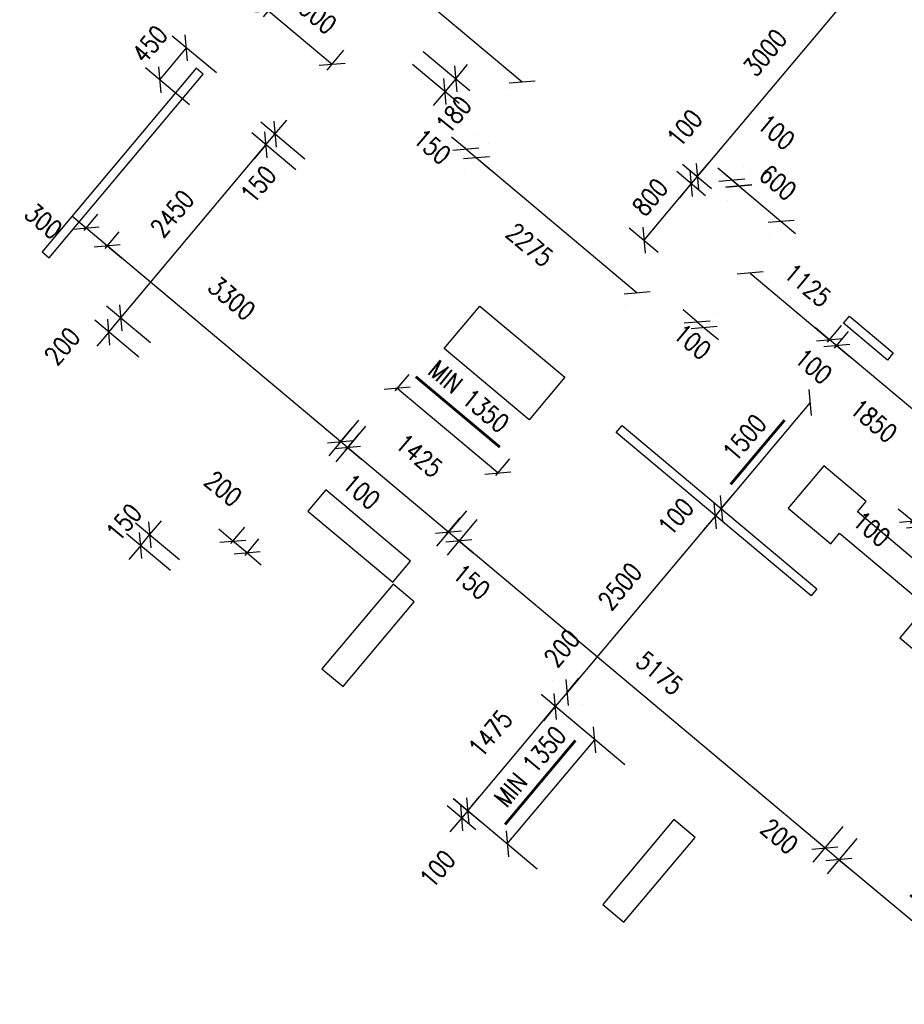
# Model space of a CAD drawing. Header units: millimetres. Extents: x 833220848 to 834439174, y 817676276 to 818025844.
# Tile 16 of 33: x 834222569 to 834232155, y 817919286 to 817929958. Entities that reach past the tile are written whole.
import ezdxf

# ---------------------------------------------------------------- set-up
doc = ezdxf.new("R2010")
doc.units = ezdxf.units.MM
doc.header["$LTSCALE"] = 1000
doc.header["$MEASUREMENT"] = 0
doc.linetypes.add('HIDDEN2', pattern=[0.1875, 0.125, -0.0625])
for name, color, linetype in [('_BD Amendment C Changes', 10, 'Continuous'), ('VPA050_Marks', 1, 'Continuous'), ('VPA064_C231', 231, 'HIDDEN2')]:
    doc.layers.add(name, color=color, linetype=linetype)
doc.layers.add('fill', color=1, linetype='Continuous', plot=False)
doc.layers.add('VPA031_Dimension GF', color=6, linetype='Continuous', lineweight=13)
doc.styles.add('RLP-SIMPLEX', font='SIMPLEX.shx', dxfattribs={"width": 0.8})
doc.dimstyles.new('VP-SIMPLEX_D200', dxfattribs={"dimscale": 200, "dimtxt": 1, "dimasz": 1, "dimexe": 1, "dimexo": 1, "dimgap": 1, "dimtad": 1, "dimdec": 1, "dimdsep": 46, "dimtxsty": 'RLP-SIMPLEX', "dimblk": 'OBLIQUE', "dimcen": 1, "dimclrd": 1, "dimclre": 1, "dimclrt": 256, "dimadec": 1, "dimazin": 2, "dimtfac": 1, "dimtdec": 1, "dimtix": 1, "dimtmove": 2, "dimatfit": 1, "dimfxl": 0, "dimtolj": 1, "dimtzin": 0, "dimarcsym": 0})

# ---------------------------------------------------------------- blocks, each defined once
blk = doc.blocks.new('_Oblique')
at = {"color": 0, "linetype": 'ByBlock', "lineweight": -2}
blk.add_line((-0.5, -0.5), (0.5, 0.5), dxfattribs=at)
blk = doc.blocks.new('*D85')
at = {"layer": 'VPA031_Dimension GF', "color": 1, "lineweight": -2}
for p, q in [((834226941, 817929615), (834227447, 817929191)), ((834226825, 817929477), (834227331, 817929053)), ((834227294, 817929319), (834227422, 817929472)), ((834227294, 817929319), (834227178, 817929181)), ((834227178, 817929181), (834227049, 817929028))]:
    blk.add_line(p, q, dxfattribs=at)
at = {"layer": 'VPA031_Dimension GF', "color": 1, "lineweight": -2, "xscale": 200, "yscale": 200, "zscale": 200}
for p, rotation in [((834227294, 817929319), 230.0000014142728), ((834227178, 817929181), 50.00000141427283)]:
    blk.add_blockref('_Oblique', p, dxfattribs=dict(at, rotation=rotation))
at = {"layer": 'VPA031_Dimension GF', "color": 6, "insert": (834227273, 817928928), "char_height": 200, "attachment_point": 5, "rotation": 50, "style": 'RLP-SIMPLEX'}
blk.add_mtext('\\A1;180', dxfattribs=at)
blk = doc.blocks.new('*D98')
at = {"layer": 'VPA031_Dimension GF', "color": 1, "lineweight": -2}
for p, q in [((834231400, 817926398), (834231551, 817926578)), ((834232840, 817925235), (834231422, 817926424)), ((834232817, 817925209), (834232968, 817925388))]:
    blk.add_line(p, q, dxfattribs=at)
at = {"layer": 'VPA031_Dimension GF', "color": 1, "lineweight": -2, "xscale": 200, "yscale": 200, "zscale": 200}
for p, rotation in [((834231422, 817926424), 140.0000000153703), ((834232840, 817925235), 320.0000000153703)]:
    blk.add_blockref('_Oblique', p, dxfattribs=dict(at, rotation=rotation))
at = {"layer": 'VPA031_Dimension GF', "color": 6, "insert": (834231824, 817925611), "char_height": 200, "attachment_point": 5, "rotation": 320, "style": 'RLP-SIMPLEX'}
blk.add_mtext('\\A1;1850', dxfattribs=at)
blk = doc.blocks.new('*D62')
at = {"layer": 'VPA031_Dimension GF', "color": 1, "lineweight": -2}
for p, q in [((834231488, 817921213), (834231165, 817920828)), ((834231294, 817920981), (834231140, 817921110)), ((834231641, 817921084), (834231318, 817920700)), ((834231447, 817920853), (834231294, 817920981)), ((834231447, 817920853), (834231600, 817920724))]:
    blk.add_line(p, q, dxfattribs=at)
at = {"layer": 'VPA031_Dimension GF', "color": 1, "lineweight": -2, "xscale": 200, "yscale": 200, "zscale": 200}
for p, rotation in [((834231294, 817920981), 319.9999999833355), ((834231447, 817920853), 139.9999999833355)]:
    blk.add_blockref('_Oblique', p, dxfattribs=dict(at, rotation=rotation))
at = {"layer": 'VPA031_Dimension GF', "color": 6, "insert": (834230803, 817921106), "char_height": 200, "attachment_point": 5, "rotation": 320, "style": 'RLP-SIMPLEX'}
blk.add_mtext('\\A1;200', dxfattribs=at)
blk = doc.blocks.new('*D63')
at = {"layer": 'VPA031_Dimension GF', "color": 1, "lineweight": -2}
for p, q in [((834227523, 817924539), (834227201, 817924155)), ((834231294, 817920981), (834227329, 817924308)), ((834231488, 817921213), (834231165, 817920828))]:
    blk.add_line(p, q, dxfattribs=at)
at = {"layer": 'VPA031_Dimension GF', "color": 1, "lineweight": -2, "xscale": 200, "yscale": 200, "zscale": 200}
for p, rotation in [((834227329, 817924308), 140.0000001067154), ((834231294, 817920981), 320.0000001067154)]:
    blk.add_blockref('_Oblique', p, dxfattribs=dict(at, rotation=rotation))
at = {"layer": 'VPA031_Dimension GF', "color": 6, "insert": (834229504, 817922875), "char_height": 200, "attachment_point": 5, "rotation": 320, "style": 'RLP-SIMPLEX'}
blk.add_mtext('\\A1;5175', dxfattribs=at)
blk = doc.blocks.new('*D66')
at = {"layer": 'VPA031_Dimension GF', "color": 1, "lineweight": -2}
for p, q in [((834231681, 817930689), (834231993, 817930428)), ((834231840, 817930556), (834229912, 817928258)), ((834229753, 817928391), (834230065, 817928130))]:
    blk.add_line(p, q, dxfattribs=at)
at = {"layer": 'VPA031_Dimension GF', "color": 1, "lineweight": -2, "xscale": 200, "yscale": 200, "zscale": 200}
for p, rotation in [((834231840, 817930556), 50.00000197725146), ((834229912, 817928258), 230.0000019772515)]:
    blk.add_blockref('_Oblique', p, dxfattribs=dict(at, rotation=rotation))
at = {"layer": 'VPA031_Dimension GF', "color": 6, "insert": (834230646, 817929600), "char_height": 200, "attachment_point": 5, "rotation": 50, "style": 'RLP-SIMPLEX'}
blk.add_mtext('\\A1;3000', dxfattribs=at)
blk = doc.blocks.new('*D67')
at = {"layer": 'VPA031_Dimension GF', "color": 1, "lineweight": -2}
for p, q in [((834229753, 817928391), (834230065, 817928130)), ((834229912, 817928258), (834230040, 817928411)), ((834229689, 817928315), (834230001, 817928053)), ((834229912, 817928258), (834229847, 817928182)), ((834229847, 817928182), (834229719, 817928028))]:
    blk.add_line(p, q, dxfattribs=at)
at = {"layer": 'VPA031_Dimension GF', "color": 1, "lineweight": -2, "xscale": 200, "yscale": 200, "zscale": 200}
for p, rotation in [((834229912, 817928258), 230.0000024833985), ((834229847, 817928182), 50.00000248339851)]:
    blk.add_blockref('_Oblique', p, dxfattribs=dict(at, rotation=rotation))
at = {"layer": 'VPA031_Dimension GF', "color": 6, "insert": (834229775, 817928783), "char_height": 200, "attachment_point": 5, "rotation": 50, "style": 'RLP-SIMPLEX'}
blk.add_mtext('\\A1;100', dxfattribs=at)
blk = doc.blocks.new('*D68')
at = {"layer": 'VPA031_Dimension GF', "color": 1, "lineweight": -2}
for p, q in [((834225658, 817928446), (834225182, 817928846)), ((834225335, 817928718), (834225463, 817928871)), ((834225562, 817928331), (834225085, 817928731)), ((834225238, 817928603), (834225335, 817928718)), ((834225238, 817928603), (834225110, 817928449))]:
    blk.add_line(p, q, dxfattribs=at)
at = {"layer": 'VPA031_Dimension GF', "color": 1, "lineweight": -2, "xscale": 200, "yscale": 200, "zscale": 200}
for p, rotation in [((834225335, 817928718), 230.0000023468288), ((834225238, 817928603), 50.00000234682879)]:
    blk.add_blockref('_Oblique', p, dxfattribs=dict(at, rotation=rotation))
at = {"layer": 'VPA031_Dimension GF', "color": 6, "insert": (834225156, 817928173), "char_height": 200, "attachment_point": 5, "rotation": 50, "style": 'RLP-SIMPLEX'}
blk.add_mtext('\\A1;150', dxfattribs=at)
blk = doc.blocks.new('*D69')
at = {"layer": 'VPA031_Dimension GF', "color": 1, "lineweight": -2}
for p, q in [((834225562, 817928331), (834225085, 817928731)), ((834223664, 817926726), (834225238, 817928603)), ((834223987, 817926454), (834223510, 817926854))]:
    blk.add_line(p, q, dxfattribs=at)
at = {"layer": 'VPA031_Dimension GF', "color": 1, "lineweight": -2, "xscale": 200, "yscale": 200, "zscale": 200}
for p, rotation in [((834225238, 817928603), 50.00000027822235), ((834223664, 817926726), 230.0000002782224)]:
    blk.add_blockref('_Oblique', p, dxfattribs=dict(at, rotation=rotation))
at = {"layer": 'VPA031_Dimension GF', "color": 6, "insert": (834224221, 817927857), "char_height": 200, "attachment_point": 5, "rotation": 50, "style": 'RLP-SIMPLEX'}
blk.add_mtext('\\A1;2450', dxfattribs=at)
blk = doc.blocks.new('*D103')
at = {"layer": 'VPA031_Dimension GF', "color": 1, "lineweight": -2}
for p, q in [((834231324, 817926462), (834231474, 817926642)), ((834231346, 817926489), (834231193, 817926617)), ((834231400, 817926398), (834231551, 817926578)), ((834231422, 817926424), (834231346, 817926489)), ((834231422, 817926424), (834231576, 817926296))]:
    blk.add_line(p, q, dxfattribs=at)
at = {"layer": 'VPA031_Dimension GF', "color": 1, "lineweight": -2, "xscale": 200, "yscale": 200, "zscale": 200}
for p, rotation in [((834231346, 817926489), 319.9999991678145), ((834231422, 817926424), 139.9999991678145)]:
    blk.add_blockref('_Oblique', p, dxfattribs=dict(at, rotation=rotation))
at = {"layer": 'VPA031_Dimension GF', "color": 6, "insert": (834231171, 817926202), "char_height": 200, "attachment_point": 5, "rotation": 320, "style": 'RLP-SIMPLEX'}
blk.add_mtext('\\A1;100', dxfattribs=at)
blk = doc.blocks.new('*D105')
at = {"layer": 'VPA031_Dimension GF', "color": 1, "lineweight": -2}
for p, q in [((834229689, 817928315), (834230001, 817928053)), ((834229847, 817928182), (834229333, 817927569)), ((834229174, 817927702), (834229486, 817927440))]:
    blk.add_line(p, q, dxfattribs=at)
at = {"layer": 'VPA031_Dimension GF', "color": 1, "lineweight": -2, "xscale": 200, "yscale": 200, "zscale": 200}
for p, rotation in [((834229847, 817928182), 50.0000003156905), ((834229333, 817927569), 230.0000003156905)]:
    blk.add_blockref('_Oblique', p, dxfattribs=dict(at, rotation=rotation))
at = {"layer": 'VPA031_Dimension GF', "color": 6, "insert": (834229400, 817928034), "char_height": 200, "attachment_point": 5, "rotation": 50, "style": 'RLP-SIMPLEX'}
blk.add_mtext('\\A1;800', dxfattribs=at)
blk = doc.blocks.new('*D106')
at = {"layer": 'VPA031_Dimension GF', "color": 1, "lineweight": -2}
for p, q in [((834223987, 817926454), (834223510, 817926854)), ((834223664, 817926726), (834223792, 817926879)), ((834223859, 817926301), (834223382, 817926701)), ((834223535, 817926573), (834223664, 817926726)), ((834223535, 817926573), (834223406, 817926419))]:
    blk.add_line(p, q, dxfattribs=at)
at = {"layer": 'VPA031_Dimension GF', "color": 1, "lineweight": -2, "xscale": 200, "yscale": 200, "zscale": 200}
for p, rotation in [((834223664, 817926726), 230.0000002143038), ((834223535, 817926573), 50.00000021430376)]:
    blk.add_blockref('_Oblique', p, dxfattribs=dict(at, rotation=rotation))
at = {"layer": 'VPA031_Dimension GF', "color": 6, "insert": (834223030, 817926419), "char_height": 200, "attachment_point": 5, "rotation": 50, "style": 'RLP-SIMPLEX'}
blk.add_mtext('\\A1;200', dxfattribs=at)
blk = doc.blocks.new('*D107')
at = {"layer": 'VPA031_Dimension GF', "color": 1, "lineweight": -2}
for p, q in [((834228696, 817922242), (834228219, 817922642)), ((834227424, 817921384), (834228372, 817922514)), ((834227748, 817921112), (834227271, 817921512))]:
    blk.add_line(p, q, dxfattribs=at)
at = {"layer": 'VPA031_Dimension GF', "color": 1, "lineweight": -2, "xscale": 200, "yscale": 200, "zscale": 200}
for p, rotation in [((834228372, 817922514), 50.00000066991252), ((834227424, 817921384), 230.0000006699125)]:
    blk.add_blockref('_Oblique', p, dxfattribs=dict(at, rotation=rotation))
at = {"layer": 'VPA031_Dimension GF', "color": 6, "insert": (834227670, 817922221), "char_height": 200, "attachment_point": 5, "rotation": 50, "style": 'RLP-SIMPLEX'}
blk.add_mtext('\\A1;1475', dxfattribs=at)
blk = doc.blocks.new('*D108')
at = {"layer": 'VPA031_Dimension GF', "color": 1, "lineweight": -2}
for p, q in [((834223977, 817924374), (834224106, 817924527)), ((834224301, 817924102), (834223824, 817924502)), ((834224205, 817923987), (834223728, 817924387)), ((834223881, 817924259), (834223977, 817924374)), ((834223881, 817924259), (834223752, 817924106))]:
    blk.add_line(p, q, dxfattribs=at)
at = {"layer": 'VPA031_Dimension GF', "color": 1, "lineweight": -2, "xscale": 200, "yscale": 200, "zscale": 200}
for p, rotation in [((834223977, 817924374), 230.0000003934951), ((834223881, 817924259), 50.00000039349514)]:
    blk.add_blockref('_Oblique', p, dxfattribs=dict(at, rotation=rotation))
at = {"layer": 'VPA031_Dimension GF', "color": 6, "insert": (834223699, 817924509), "char_height": 200, "attachment_point": 5, "rotation": 50, "style": 'RLP-SIMPLEX'}
blk.add_mtext('\\A1;150', dxfattribs=at)
blk = doc.blocks.new('*D109')
at = {"layer": 'VPA031_Dimension GF', "color": 1, "lineweight": -2}
for p, q in [((834223288, 817927699), (834223135, 817927827)), ((834223266, 817927672), (834223417, 817927852)), ((834223518, 817927506), (834223288, 817927699)), ((834223496, 817927479), (834223647, 817927659)), ((834223518, 817927506), (834223671, 817927377))]:
    blk.add_line(p, q, dxfattribs=at)
at = {"layer": 'VPA031_Dimension GF', "color": 1, "lineweight": -2, "xscale": 200, "yscale": 200, "zscale": 200}
for p, rotation in [((834223288, 817927699), 319.9999999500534), ((834223518, 817927506), 139.9999999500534)]:
    blk.add_blockref('_Oblique', p, dxfattribs=dict(at, rotation=rotation))
at = {"layer": 'VPA031_Dimension GF', "color": 6, "insert": (834222828, 817927774), "char_height": 200, "attachment_point": 5, "rotation": 320, "style": 'RLP-SIMPLEX'}
blk.add_mtext('\\A1;300', dxfattribs=at)
blk = doc.blocks.new('*D110')
at = {"layer": 'VPA031_Dimension GF', "color": 1, "lineweight": -2}
for p, q in [((834223496, 817927479), (834223647, 817927659)), ((834226046, 817925385), (834223518, 817927506)), ((834226024, 817925358), (834226175, 817925538))]:
    blk.add_line(p, q, dxfattribs=at)
at = {"layer": 'VPA031_Dimension GF', "color": 1, "lineweight": -2, "xscale": 200, "yscale": 200, "zscale": 200}
for p, rotation in [((834223518, 817927506), 140.0000000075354), ((834226046, 817925385), 320.0000000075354)]:
    blk.add_blockref('_Oblique', p, dxfattribs=dict(at, rotation=rotation))
at = {"layer": 'VPA031_Dimension GF', "color": 6, "insert": (834224868, 817926937), "char_height": 200, "attachment_point": 5, "rotation": 320, "style": 'RLP-SIMPLEX'}
blk.add_mtext('\\A1;3300', dxfattribs=at)
blk = doc.blocks.new('*D129')
at = {"layer": 'VPA031_Dimension GF', "color": 1, "lineweight": -2}
for p, q in [((834227266, 817921517), (834227577, 817921255)), ((834227424, 817921384), (834227553, 817921537)), ((834227201, 817921440), (834227513, 817921179)), ((834227360, 817921307), (834227231, 817921154)), ((834227424, 817921384), (834227360, 817921307))]:
    blk.add_line(p, q, dxfattribs=at)
at = {"layer": 'VPA031_Dimension GF', "color": 1, "lineweight": -2, "xscale": 200, "yscale": 200, "zscale": 200}
for p, rotation in [((834227424, 817921384), 229.9999181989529), ((834227360, 817921307), 49.99991819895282)]:
    blk.add_blockref('_Oblique', p, dxfattribs=dict(at, rotation=rotation))
at = {"layer": 'VPA031_Dimension GF', "color": 6, "insert": (834227097, 817920753), "char_height": 200, "attachment_point": 5, "rotation": 49.9999, "style": 'RLP-SIMPLEX'}
blk.add_mtext('\\A1;100', dxfattribs=at)
blk = doc.blocks.new('*D130')
at = {"layer": 'VPA031_Dimension GF', "color": 1, "lineweight": -2}
for p, q in [((834224880, 817924306), (834224727, 817924435)), ((834224858, 817924280), (834225009, 817924459)), ((834225033, 817924178), (834224880, 817924306)), ((834225011, 817924151), (834225162, 817924331)), ((834225033, 817924178), (834225187, 817924049))]:
    blk.add_line(p, q, dxfattribs=at)
at = {"layer": 'VPA031_Dimension GF', "color": 1, "lineweight": -2, "xscale": 200, "yscale": 200, "zscale": 200}
for p, rotation in [((834224880, 817924306), 319.999999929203), ((834225033, 817924178), 139.999999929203)]:
    blk.add_blockref('_Oblique', p, dxfattribs=dict(at, rotation=rotation))
at = {"layer": 'VPA031_Dimension GF', "color": 6, "insert": (834224776, 817924875), "char_height": 200, "attachment_point": 5, "rotation": 320, "style": 'RLP-SIMPLEX'}
blk.add_mtext('\\A1;200', dxfattribs=at)
blk = doc.blocks.new('*D135')
at = {"layer": 'VPA031_Dimension GF', "color": 1, "lineweight": -2}
for p, q in [((834230363, 817928156), (834230210, 817928285)), ((834230363, 817928156), (834230822, 817927771)), ((834230234, 817928003), (834230234, 817928003)), ((834230822, 817927771), (834230976, 817927642)), ((834230694, 817927618), (834230694, 817927618))]:
    blk.add_line(p, q, dxfattribs=at)
at = {"layer": 'VPA031_Dimension GF', "color": 1, "lineweight": -2, "xscale": 200, "yscale": 200, "zscale": 200}
for p, rotation in [((834230363, 817928156), 320.0001795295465), ((834230822, 817927771), 140.0001795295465)]:
    blk.add_blockref('_Oblique', p, dxfattribs=dict(at, rotation=rotation))
at = {"layer": 'VPA031_Dimension GF', "color": 6, "insert": (834230785, 817928193), "char_height": 200, "attachment_point": 5, "rotation": 320.0002, "style": 'RLP-SIMPLEX'}
blk.add_mtext('\\A1;600', dxfattribs=at)
blk = doc.blocks.new('*D136')
at = {"layer": 'VPA031_Dimension GF', "color": 1, "lineweight": -2}
for p, q in [((834229910, 817926683), (834229757, 817926812)), ((834230038, 817926836), (834230038, 817926836)), ((834230115, 817926772), (834230115, 817926772)), ((834229910, 817926683), (834229986, 817926619)), ((834229986, 817926619), (834230140, 817926490))]:
    blk.add_line(p, q, dxfattribs=at)
at = {"layer": 'VPA031_Dimension GF', "color": 1, "lineweight": -2, "xscale": 200, "yscale": 200, "zscale": 200}
for p, rotation in [((834229910, 817926683), 319.9999994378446), ((834229986, 817926619), 139.9999994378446)]:
    blk.add_blockref('_Oblique', p, dxfattribs=dict(at, rotation=rotation))
at = {"layer": 'VPA031_Dimension GF', "color": 6, "insert": (834229859, 817926467), "char_height": 200, "attachment_point": 5, "rotation": 320, "style": 'RLP-SIMPLEX'}
blk.add_mtext('\\A1;100', dxfattribs=at)
blk = doc.blocks.new('*D138')
at = {"layer": 'VPA031_Dimension GF', "color": 1, "lineweight": -2}
for p, q in [((834226022, 817930956), (834228013, 817929285)), ((834225893, 817930803), (834225893, 817930803)), ((834227885, 817929132), (834227885, 817929132))]:
    blk.add_line(p, q, dxfattribs=at)
at = {"layer": 'VPA031_Dimension GF', "color": 1, "lineweight": -2, "xscale": 200, "yscale": 200, "zscale": 200}
for p, rotation in [((834226022, 817930956), 140.0000000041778), ((834228013, 817929285), 320.0000000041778)]:
    blk.add_blockref('_Oblique', p, dxfattribs=dict(at, rotation=rotation))
at = {"layer": 'VPA031_Dimension GF', "color": 6, "insert": (834227210, 817930350), "char_height": 200, "attachment_point": 5, "rotation": 320, "style": 'RLP-SIMPLEX'}
blk.add_mtext('\\A1;2600', dxfattribs=at)
blk = doc.blocks.new('*D139')
at = {"layer": 'VPA031_Dimension GF', "color": 1, "lineweight": -2}
for p, q in [((834227518, 817928461), (834229260, 817926998)), ((834227389, 817928307), (834227389, 817928307)), ((834229132, 817926845), (834229132, 817926845))]:
    blk.add_line(p, q, dxfattribs=at)
at = {"layer": 'VPA031_Dimension GF', "color": 1, "lineweight": -2, "xscale": 200, "yscale": 200, "zscale": 200}
for p, rotation in [((834227518, 817928461), 139.9999053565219), ((834229260, 817926998), 319.9999053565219)]:
    blk.add_blockref('_Oblique', p, dxfattribs=dict(at, rotation=rotation))
at = {"layer": 'VPA031_Dimension GF', "color": 6, "insert": (834228097, 817927518), "char_height": 200, "attachment_point": 5, "rotation": 319.9999, "style": 'RLP-SIMPLEX'}
blk.add_mtext('\\A1;2275', dxfattribs=at)
blk = doc.blocks.new('*D140')
at = {"layer": 'VPA031_Dimension GF', "color": 1, "lineweight": -2}
for p, q in [((834230286, 817928221), (834230133, 817928349)), ((834230415, 817928374), (834230415, 817928374)), ((834230491, 817928310), (834230491, 817928310)), ((834230286, 817928221), (834230363, 817928156)), ((834230363, 817928156), (834230516, 817928028))]:
    blk.add_line(p, q, dxfattribs=at)
at = {"layer": 'VPA031_Dimension GF', "color": 1, "lineweight": -2, "xscale": 200, "yscale": 200, "zscale": 200}
for p, rotation in [((834230286, 817928221), 319.9999999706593), ((834230363, 817928156), 139.9999999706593)]:
    blk.add_blockref('_Oblique', p, dxfattribs=dict(at, rotation=rotation))
at = {"layer": 'VPA031_Dimension GF', "color": 6, "insert": (834230768, 817928740), "char_height": 200, "attachment_point": 5, "rotation": 320, "style": 'RLP-SIMPLEX'}
blk.add_mtext('\\A1;100', dxfattribs=at)
blk = doc.blocks.new('*D143')
at = {"layer": 'VPA031_Dimension GF', "color": 1, "lineweight": -2}
for p, q in [((834230172, 817924659), (834230301, 817924812)), ((834230172, 817924659), (834230108, 817924582)), ((834230108, 817924582), (834229979, 817924429))]:
    blk.add_line(p, q, dxfattribs=at)
at = {"layer": 'VPA031_Dimension GF', "color": 1, "lineweight": -2, "xscale": 200, "yscale": 200, "zscale": 200}
for p, rotation in [((834230108, 817924582), 50.00000008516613), ((834230172, 817924659), 230.0000000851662)]:
    blk.add_blockref('_Oblique', p, dxfattribs=dict(at, rotation=rotation))
at = {"layer": 'VPA031_Dimension GF', "color": 6, "insert": (834229680, 817924570), "char_height": 200, "attachment_point": 5, "rotation": 50, "style": 'RLP-SIMPLEX'}
blk.add_mtext('\\A1;100', dxfattribs=at)
blk = doc.blocks.new('*D144')
at = {"layer": 'VPA031_Dimension GF', "color": 1, "lineweight": -2}
for p, q in [((834230108, 817924582), (834228501, 817922667)), ((834230261, 817924453), (834230261, 817924453)), ((834228654, 817922538), (834228654, 817922538))]:
    blk.add_line(p, q, dxfattribs=at)
at = {"layer": 'VPA031_Dimension GF', "color": 1, "lineweight": -2, "xscale": 200, "yscale": 200, "zscale": 200}
for p, rotation in [((834230108, 817924582), 49.99999998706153), ((834228501, 817922667), 229.9999999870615)]:
    blk.add_blockref('_Oblique', p, dxfattribs=dict(at, rotation=rotation))
at = {"layer": 'VPA031_Dimension GF', "color": 6, "insert": (834229075, 817923817), "char_height": 200, "attachment_point": 5, "rotation": 50, "style": 'RLP-SIMPLEX'}
blk.add_mtext('\\A1;2500', dxfattribs=at)
blk = doc.blocks.new('*D145')
at = {"layer": 'VPA031_Dimension GF', "color": 1, "lineweight": -2}
for p, q in [((834228501, 817922667), (834228629, 817922820)), ((834228348, 817922795), (834228348, 817922795)), ((834228219, 817922642), (834228219, 817922642)), ((834228501, 817922667), (834228372, 817922514)), ((834228372, 817922514), (834228244, 817922360))]:
    blk.add_line(p, q, dxfattribs=at)
at = {"layer": 'VPA031_Dimension GF', "color": 1, "lineweight": -2, "xscale": 200, "yscale": 200, "zscale": 200}
for p, rotation in [((834228501, 817922667), 229.9999999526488), ((834228372, 817922514), 49.99999995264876)]:
    blk.add_blockref('_Oblique', p, dxfattribs=dict(at, rotation=rotation))
at = {"layer": 'VPA031_Dimension GF', "color": 6, "insert": (834228445, 817923145), "char_height": 200, "attachment_point": 5, "rotation": 50, "style": 'RLP-SIMPLEX'}
blk.add_mtext('\\A1;200', dxfattribs=at)
blk = doc.blocks.new('*D163')
at = {"layer": 'VPA031_Dimension GF', "color": 1, "lineweight": -2}
blk.add_line((834231136, 817925808), (834230172, 817924659), dxfattribs=at)
at = {"layer": 'VPA031_Dimension GF', "color": 1, "lineweight": -2, "xscale": 200, "yscale": 200, "zscale": 200}
for p, rotation in [((834231136, 817925808), 50.00000002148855), ((834230172, 817924659), 230.0000000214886)]:
    blk.add_blockref('_Oblique', p, dxfattribs=dict(at, rotation=rotation))
at = {"layer": 'VPA031_Dimension GF', "color": 6, "insert": (834230424, 817925426), "char_height": 200, "attachment_point": 5, "rotation": 50, "style": 'RLP-SIMPLEX'}
blk.add_mtext('\\A1;1500', dxfattribs=at)
blk = doc.blocks.new('*D164')
at = {"layer": 'VPA031_Dimension GF', "color": 1, "lineweight": -2}
for p, q in [((834231641, 817921084), (834231318, 817920700)), ((834233132, 817919439), (834231447, 817920853)), ((834233326, 817919670), (834233003, 817919286))]:
    blk.add_line(p, q, dxfattribs=at)
at = {"layer": 'VPA031_Dimension GF', "color": 1, "lineweight": -2, "xscale": 200, "yscale": 200, "zscale": 200}
for p, rotation in [((834231447, 817920853), 139.9999999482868), ((834233132, 817919439), 319.9999999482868)]:
    blk.add_blockref('_Oblique', p, dxfattribs=dict(at, rotation=rotation))
at = {"layer": 'VPA031_Dimension GF', "color": 6, "insert": (834232482, 817920376), "char_height": 200, "attachment_point": 5, "rotation": 320, "style": 'RLP-SIMPLEX'}
blk.add_mtext('\\A1;2200', dxfattribs=at)
blk = doc.blocks.new('*D178')
at = {"layer": 'VPA031_Dimension GF', "color": 1, "lineweight": -2}
for p, q in [((834232243, 817924525), (834232090, 817924653)), ((834232221, 817924498), (834232372, 817924678)), ((834232298, 817924434), (834232448, 817924614)), ((834232320, 817924460), (834232243, 817924525)), ((834232320, 817924460), (834232473, 817924332))]:
    blk.add_line(p, q, dxfattribs=at)
at = {"layer": 'VPA031_Dimension GF', "color": 1, "lineweight": -2, "xscale": 200, "yscale": 200, "zscale": 200}
for p, rotation in [((834232243, 817924525), 319.9999991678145), ((834232320, 817924460), 139.9999991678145)]:
    blk.add_blockref('_Oblique', p, dxfattribs=dict(at, rotation=rotation))
at = {"layer": 'VPA031_Dimension GF', "color": 6, "insert": (834231802, 817924439), "char_height": 200, "attachment_point": 5, "rotation": 320, "style": 'RLP-SIMPLEX'}
blk.add_mtext('\\A1;100', dxfattribs=at)
blk = doc.blocks.new('*D238')
at = {"layer": 'VPA031_Dimension GF', "color": 1, "lineweight": -2}
for p, q in [((834226101, 817925294), (834226251, 817925474)), ((834227214, 817924404), (834226123, 817925320)), ((834227192, 817924378), (834227343, 817924558))]:
    blk.add_line(p, q, dxfattribs=at)
at = {"layer": 'VPA031_Dimension GF', "color": 1, "lineweight": -2, "xscale": 200, "yscale": 200, "zscale": 200}
for p, rotation in [((834226123, 817925320), 140.0000011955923), ((834227214, 817924404), 320.0000011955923)]:
    blk.add_blockref('_Oblique', p, dxfattribs=dict(at, rotation=rotation))
at = {"layer": 'VPA031_Dimension GF', "color": 6, "insert": (834226898, 817925233), "char_height": 200, "attachment_point": 5, "rotation": 320, "style": 'RLP-SIMPLEX'}
blk.add_mtext('\\A1;1425', dxfattribs=at)
blk = doc.blocks.new('*D239')
at = {"layer": 'VPA031_Dimension GF', "color": 1, "lineweight": -2}
for p, q in [((834227409, 817924636), (834227086, 817924251)), ((834227214, 817924404), (834227061, 817924533)), ((834227523, 817924539), (834227201, 817924155)), ((834227329, 817924308), (834227214, 817924404)), ((834227329, 817924308), (834227482, 817924179))]:
    blk.add_line(p, q, dxfattribs=at)
at = {"layer": 'VPA031_Dimension GF', "color": 1, "lineweight": -2, "xscale": 200, "yscale": 200, "zscale": 200}
for p, rotation in [((834227214, 817924404), 319.9999999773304), ((834227329, 817924308), 139.9999999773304)]:
    blk.add_blockref('_Oblique', p, dxfattribs=dict(at, rotation=rotation))
at = {"layer": 'VPA031_Dimension GF', "color": 6, "insert": (834227465, 817923866), "char_height": 200, "attachment_point": 5, "rotation": 320, "style": 'RLP-SIMPLEX'}
blk.add_mtext('\\A1;150', dxfattribs=at)
blk = doc.blocks.new('*D255')
at = {"layer": 'VPA031_Dimension GF', "color": 1, "lineweight": -2}
for p, q in [((834227403, 817928557), (834227250, 817928686)), ((834227531, 817928710), (834227531, 817928710)), ((834227646, 817928614), (834227646, 817928614)), ((834227403, 817928557), (834227518, 817928461)), ((834227518, 817928461), (834227671, 817928332))]:
    blk.add_line(p, q, dxfattribs=at)
at = {"layer": 'VPA031_Dimension GF', "color": 1, "lineweight": -2, "xscale": 200, "yscale": 200, "zscale": 200}
for p, rotation in [((834227403, 817928557), 320.0000003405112), ((834227518, 817928461), 140.0000003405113)]:
    blk.add_blockref('_Oblique', p, dxfattribs=dict(at, rotation=rotation))
at = {"layer": 'VPA031_Dimension GF', "color": 6, "insert": (834227040, 817928583), "char_height": 200, "attachment_point": 5, "rotation": 320, "style": 'RLP-SIMPLEX'}
blk.add_mtext('\\A1;150', dxfattribs=at)
blk = doc.blocks.new('*D256')
at = {"layer": 'VPA031_Dimension GF', "color": 1, "lineweight": -2}
for p, q in [((834230613, 817927365), (834230613, 817927365)), ((834230484, 817927212), (834231346, 817926489)), ((834231474, 817926642), (834231474, 817926642))]:
    blk.add_line(p, q, dxfattribs=at)
at = {"layer": 'VPA031_Dimension GF', "color": 1, "lineweight": -2, "xscale": 200, "yscale": 200, "zscale": 200}
for p, rotation in [((834230484, 817927212), 139.9999999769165), ((834231346, 817926489), 319.9999999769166)]:
    blk.add_blockref('_Oblique', p, dxfattribs=dict(at, rotation=rotation))
at = {"layer": 'VPA031_Dimension GF', "color": 6, "insert": (834231108, 817927080), "char_height": 200, "attachment_point": 5, "rotation": 320, "style": 'RLP-SIMPLEX'}
blk.add_mtext('\\A1;1125', dxfattribs=at)
blk = doc.blocks.new('*D257')
at = {"layer": 'VPA031_Dimension GF', "color": 1, "lineweight": -2}
for p, q in [((834226240, 817925616), (834225918, 817925231)), ((834226046, 817925385), (834225893, 817925513)), ((834226317, 817925552), (834225994, 817925167)), ((834226123, 817925320), (834226046, 817925385)), ((834226123, 817925320), (834226276, 817925192))]:
    blk.add_line(p, q, dxfattribs=at)
at = {"layer": 'VPA031_Dimension GF', "color": 1, "lineweight": -2, "xscale": 200, "yscale": 200, "zscale": 200}
for p, rotation in [((834226046, 817925385), 320.0000000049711), ((834226123, 817925320), 140.0000000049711)]:
    blk.add_blockref('_Oblique', p, dxfattribs=dict(at, rotation=rotation))
at = {"layer": 'VPA031_Dimension GF', "color": 6, "insert": (834226272, 817924843), "char_height": 200, "attachment_point": 5, "rotation": 320, "style": 'RLP-SIMPLEX'}
blk.add_mtext('\\A1;100', dxfattribs=at)
blk = doc.blocks.new('*D258')
at = {"layer": 'VPA031_Dimension GF', "color": 1, "lineweight": -2}
for p, q in [((834224700, 817929381), (834224223, 817929781)), ((834224086, 817929307), (834224376, 817929652)), ((834224410, 817929035), (834223933, 817929436))]:
    blk.add_line(p, q, dxfattribs=at)
at = {"layer": 'VPA031_Dimension GF', "color": 1, "lineweight": -2, "xscale": 200, "yscale": 200, "zscale": 200}
for p, rotation in [((834224376, 817929652), 50.00000082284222), ((834224086, 817929307), 230.0000008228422)]:
    blk.add_blockref('_Oblique', p, dxfattribs=dict(at, rotation=rotation))
at = {"layer": 'VPA031_Dimension GF', "color": 6, "insert": (834223979, 817929692), "char_height": 200, "attachment_point": 5, "rotation": 50, "style": 'RLP-SIMPLEX'}
blk.add_mtext('\\A1;450', dxfattribs=at)
blk = doc.blocks.new('*D281')
at = {"layer": 'VPA031_Dimension GF', "color": 1, "lineweight": -2}
for p, q in [((834225212, 817929990), (834225393, 817930207)), ((834225265, 817930054), (834225954, 817929476)), ((834225901, 817929412), (834226083, 817929629))]:
    blk.add_line(p, q, dxfattribs=at)
at = {"layer": 'VPA031_Dimension GF', "color": 1, "lineweight": -2, "xscale": 200, "yscale": 200, "zscale": 200}
for p, rotation in [((834225265, 817930054), 140.0042874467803), ((834225954, 817929476), 320.0042874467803)]:
    blk.add_blockref('_Oblique', p, dxfattribs=dict(at, rotation=rotation))
at = {"layer": 'VPA031_Dimension GF', "color": 6, "insert": (834225802, 817929995), "char_height": 200, "attachment_point": 5, "rotation": 320.0043, "style": 'RLP-SIMPLEX'}
blk.add_mtext('\\A1;900', dxfattribs=at)
blk = doc.blocks.new('*D301')
at = {"layer": 'VPA031_Dimension GF', "color": 1, "lineweight": -2}
for p, q in [((834229125, 817921882), (834228648, 817922282)), ((834227853, 817921024), (834228801, 817922154)), ((834228177, 817920752), (834227700, 817921152))]:
    blk.add_line(p, q, dxfattribs=at)
at = {"layer": 'VPA031_Dimension GF', "color": 1, "lineweight": -2, "xscale": 200, "yscale": 200, "zscale": 200}
for p, rotation in [((834228801, 817922154), 50.00000066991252), ((834227853, 817921024), 230.0000006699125)]:
    blk.add_blockref('_Oblique', p, dxfattribs=dict(at, rotation=rotation))
at = {"layer": 'VPA031_Dimension GF', "color": 6, "insert": (834228099, 817921862), "char_height": 200, "attachment_point": 5, "rotation": 50, "style": 'RLP-SIMPLEX'}
blk.add_mtext('\\A1;MIN 1350', dxfattribs=at)
blk = doc.blocks.new('*D302')
at = {"layer": 'VPA031_Dimension GF', "color": 1, "lineweight": -2}
for p, q in [((834226638, 817925934), (834226789, 817926114)), ((834227752, 817925045), (834226660, 817925961)), ((834227730, 817925018), (834227880, 817925198))]:
    blk.add_line(p, q, dxfattribs=at)
at = {"layer": 'VPA031_Dimension GF', "color": 1, "lineweight": -2, "xscale": 200, "yscale": 200, "zscale": 200}
for p, rotation in [((834226660, 817925961), 140.0000011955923), ((834227752, 817925045), 320.0000011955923)]:
    blk.add_blockref('_Oblique', p, dxfattribs=dict(at, rotation=rotation))
at = {"layer": 'VPA031_Dimension GF', "color": 6, "insert": (834227436, 817925874), "char_height": 200, "attachment_point": 5, "rotation": 320, "style": 'RLP-SIMPLEX'}
blk.add_mtext('\\A1;MIN 1350', dxfattribs=at)

msp = doc.modelspace()

# ---------------------------------------------------------------- linework, layer by layer
at = {"layer": '_BD Amendment C Changes', "ltscale": 500, "const_width": 30}
for points in [[(834226861.39, 817926088.35), (834227772.12, 817925325.04)], [(834230273.13, 817924921.81), (834230857.95, 817925618.78)], [(834227828.12, 817921234.98), (834228591.43, 817922145.71)]]:
    msp.add_lwpolyline(points, dxfattribs=at)
at = {"layer": 'fill', "ltscale": 500}
for points in [[(834227556.18, 817926853.57), (834228475.43, 817926082.23), (834228089.76, 817925622.6), (834227170.51, 817926393.94), (834227556.18, 817926853.57)], [(834229097.84, 817925559.96), (834231208.29, 817923789.08), (834231144.02, 817923712.48), (834229033.57, 817925483.36), (834229097.84, 817925559.96)], [(834225692.09, 817924632.04), (834226611.35, 817923860.7), (834226804.18, 817924090.51), (834225884.93, 817924861.85), (834225692.09, 817924632.04)]]:
    msp.add_lwpolyline(points, dxfattribs=at)
msp.add_lwpolyline([(834231560.18, 817926744.28), (834232035.29, 817926345.61), (834231971.01, 817926269.01), (834231495.9, 817926667.67), (834231560.18, 817926744.28)], close=True, dxfattribs=at)
at = {"layer": 'fill', "color": 7, "ltscale": 500}
msp.add_lwpolyline([(834229657.91, 817921288.01), (834228886.57, 817920368.75), (834229116.38, 817920175.92), (834229887.73, 817921095.17), (834229657.91, 817921288.01)], dxfattribs=at)
at = {"layer": 'VPA050_Marks', "ltscale": 500}
msp.add_lwpolyline([(834222811.18, 817927441.04), (834222887.92, 817927376.65), (834224559.03, 817929368.48), (834224482.29, 817929432.86)], close=True, dxfattribs=at)
at = {"layer": 'VPA064_C231', "color": 5, "ltscale": 500}
msp.add_lwpolyline([(834232566.66, 817922871.2), (834233338, 817923790.45), (834232878.38, 817924176.12), (834232589.12, 817923831.4), (834231646.61, 817924622.27), (834231743.03, 817924737.17), (834231283.4, 817925122.85), (834230897.73, 817924663.22), (834231357.35, 817924277.55), (834231453.77, 817924392.45), (834232396.29, 817923601.59), (834232107.03, 817923256.87)], close=True, dxfattribs=at)
at = {"layer": 'VPA064_C231', "ltscale": 500}
msp.add_lwpolyline([(834226615.62, 817923840.8), (834225844.27, 817922921.54), (834226074.09, 817922728.71), (834226845.43, 817923647.96), (834226615.62, 817923840.8)], dxfattribs=at)

# ---------------------------------------------------------------- dimensions: what is measured, and where the dimension line sits
at = {"layer": 'VPA031_Dimension GF'}
for p1, p2, distance, picture, middle in [((834226021.74, 817930956.1), (834228013.46, 817929284.85), 0, '*D138', (834227210.43, 817930350.29)), ((834231528.11, 817930817.95), (834229599.74, 817928519.82), 407.16, '*D66', (834230646.01, 817929600.01)), ((834225082.99, 817929837.28), (834225772.47, 817929258.82), 282.89, '*D281', (834225802.37, 817929994.6)), ((834224140.4, 817926325.69), (834225715.23, 817928202.5), 622.51, '*D69', (834224221.13, 817927857.07)), ((834230362.72, 817928156.39), (834230822.35, 817927770.72), 0, '*D135', (834230785.37, 817928193.37)), ((834230483.95, 817927211.86), (834231345.75, 817926488.73), 0, '*D256', (834231107.69, 817927080.11)), ((834231136.31, 817925807.59), (834230172.13, 817924658.53), 0, '*D163', (834230424.41, 817925425.9)), ((834224357.84, 817923858.77), (834224454.26, 817923973.68), 622.51, '*D108', (834223699.37, 817924509.2)), ((834230107.85, 817924581.92), (834228500.88, 817922666.81), 0, '*D144', (834229074.56, 817923817.2)), ((834231616.31, 817921366.13), (834227652.03, 817924692.55), 502.12, '*D63', (834229504.24, 817922874.51)), ((834233454.81, 817919823.44), (834231769.51, 817921237.57), 502.12, '*D164', (834232482.24, 817920375.67))]:
    dim = msp.add_aligned_dim(p1=p1, p2=p2, distance=distance, dimstyle='VP-SIMPLEX_D200', override={"dimclrt": 6}, dxfattribs=at)
    dim.commit()
    dim.dimension.update_dxf_attribs({"geometry": picture, "text_midpoint": middle})
for base, p1, p2, angle, override, picture, middle in [((834224376.25, 817929652.39), (834224563.37, 817928906.93), (834224853.12, 817929252.25), 50.000001, {"dimrnd": 5, "dimclrt": 6}, '*D258', (834223978.59, 817929691.84)), ((834227177.85, 817929181.35), (834226787.72, 817929743.68), (834226672.02, 817929605.8), 230.000001, {"dimclrt": 6}, '*D85', (834227273.41, 817928927.72)), ((834229847.37, 817928181.5), (834229599.74, 817928519.82), (834229535.47, 817928443.22), 230.000002, {"dimclrt": 6}, '*D67', (834229774.97, 817928782.69)), ((834230362.72, 817928156.39), (834230286.11, 817928220.66), (834230362.72, 817928156.39), 320, {"dimclrt": 6}, '*D140', (834230768.07, 817928740.35)), ((834225334.78, 817928717.55), (834225715.23, 817928202.5), (834225811.65, 817928317.4), 50.000002, {"dimclrt": 6}, '*D68', (834225155.93, 817928172.74)), ((834227517.72, 817928460.69), (834227402.81, 817928557.11), (834227517.72, 817928460.69), 320, {"dimclrt": 6}, '*D255', (834227039.99, 817928583.02)), ((834229260.47, 817926998.35), (834227517.72, 817928460.69), (834229260.47, 817926998.35), 319.999905, {"dimclrt": 6}, '*D139', (834228097.09, 817927517.65)), ((834229333.14, 817927568.67), (834229535.47, 817928443.22), (834229021.23, 817927830.38), 230, {"dimclrt": 6}, '*D105', (834229400.35, 817928034.43)), ((834223288.38, 817927698.61), (834223367.48, 817927326.15), (834223137.66, 817927518.99), 140, {"dimclrt": 6}, '*D109', (834222827.57, 817927774.02)), ((834223518.2, 817927505.77), (834225895.42, 817925204.95), (834223367.48, 817927326.15), 140, {"dimclrt": 6}, '*D110', (834224868.35, 817926936.81)), ((834223663.53, 817926725.83), (834224011.85, 817926172.48), (834224140.4, 817926325.69), 50, {"dimclrt": 6}, '*D106', (834223030.16, 817926419.41)), ((834229986.46, 817926618.98), (834229909.86, 817926683.26), (834229986.46, 817926618.98), 319.999999, {"dimclrt": 6}, '*D136', (834229859.34, 817926467.48)), ((834231345.75, 817926488.73), (834231271.63, 817926244.82), (834231195.03, 817926309.1), 139.999999, {"dimclrt": 6}, '*D103', (834231170.76, 817926202.39)), ((834231422.36, 817926424.45), (834232688.82, 817925055.67), (834231271.63, 817926244.82), 140, {"dimclrt": 6}, '*D98', (834231823.84, 817925611.04)), ((834226046.14, 817925384.57), (834226445.51, 817925704.94), (834226368.9, 817925769.22), 140, {"dimclrt": 6}, '*D257', (834226271.57, 817924842.98)), ((834226122.75, 817925320.3), (834227063.64, 817924224.7), (834225972.03, 817925140.67), 140.000001, {"dimclrt": 6}, '*D238', (834226898.37, 817925233.42)), ((834224880.16, 817924306.15), (834224882.64, 817923997.97), (834224729.43, 817924126.53), 140, {"dimclrt": 6}, '*D130', (834224775.66, 817924874.84)), ((834230107.85, 817924581.92), (834230172.13, 817924658.53), (834230107.85, 817924581.92), 230, {"dimclrt": 6}, '*D143', (834229680.41, 817924570.31)), ((834227214.36, 817924404.32), (834227652.03, 817924692.55), (834227537.12, 817924788.97), 140, {"dimclrt": 6}, '*D239', (834227465.41, 817923866.06)), ((834232243.32, 817924524.74), (834232169.2, 817924280.84), (834232092.6, 817924345.12), 139.999999, {"dimclrt": 6}, '*D178', (834231802.17, 817924438.95)), ((834228372.33, 817922513.6), (834228500.88, 817922666.81), (834228372.33, 817922513.6), 230, {"dimclrt": 6}, '*D145', (834228445.43, 817923145.22)), ((834228372.33, 817922513.6), (834227901.09, 817920983.54), (834228849.2, 817922113.46), 50.000001, {"dimclrt": 6}, '*D107', (834227670.33, 817922221.5)), ((834227359.94, 817921307.08), (834227112.31, 817921645.4), (834227048.04, 817921568.8), 229.999918, {"dimclrt": 6}, '*D129', (834227096.77, 817920752.68)), ((834231293.55, 817920981.48), (834231769.51, 817921237.57), (834231616.31, 817921366.13), 140, {"dimclrt": 6}, '*D62', (834230803.45, 817921106.26))]:
    dim = msp.add_linear_dim(base=base, p1=p1, p2=p2, angle=angle, dimstyle='VP-SIMPLEX_D200', override=override, dxfattribs=at)
    dim.commit()
    dim.dimension.update_dxf_attribs({"geometry": picture, "text_midpoint": middle, "dimtype": 161})
for base, p1, p2, angle, picture, middle in [((834226660.08, 817925960.67), (834227600.98, 817924865.07), (834226509.36, 817925781.05), 140.000001, '*D302', (834227435.7, 817925873.8)), ((834228801.31, 817922153.64), (834228330.07, 817920623.58), (834229278.18, 817921753.5), 50.000001, '*D301', (834228099.31, 817921861.54))]:
    dim = msp.add_linear_dim(base=base, p1=p1, p2=p2, angle=angle, text='MIN 1350', dimstyle='VP-SIMPLEX_D200', override={"dimclrt": 6}, dxfattribs=at)
    dim.commit()
    dim.dimension.update_dxf_attribs({"geometry": picture, "text_midpoint": middle, "dimtype": 161})

doc.saveas('drawing.dxf')
